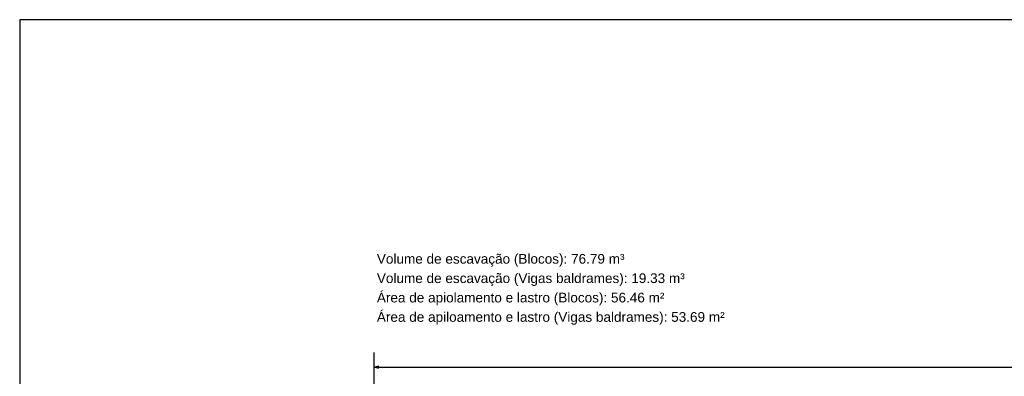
# Model space of a CAD drawing. Header units: millimetres. Extents: x -24 to 384, y -54 to 92.
# Tile 18 of 75: x 65 to 85, y 85 to 92. Entities that reach past the tile are written whole.
import ezdxf

# ---------------------------------------------------------------- set-up
doc = ezdxf.new("R2010")
doc.units = ezdxf.units.MM
doc.layers.add('ARQ - COTA_NÍVEL', color=2, linetype='Continuous', lineweight=5)
doc.styles.add('Arial_1', font='arial.ttf', dxfattribs={"height": 0.225})
doc.styles.add('GULIM', font='Gulim.ttf')
doc.dimstyles.new('GULIM-100', dxfattribs={"dimtxt": 0.2, "dimasz": 0.1, "dimexe": 0.3, "dimexo": 0, "dimgap": 0.025, "dimtad": 1, "dimdec": 1, "dimlfac": 100, "dimzin": 12, "dimdsep": 46, "dimtxsty": 'GULIM', "dimblk": 'OPEN30', "dimcen": 0, "dimclrd": 152, "dimclre": 152, "dimclrt": 152, "dimaunit": 1, "dimadec": 0, "dimazin": 0, "dimtfac": 1.875, "dimtdec": 1, "dimtmove": 2, "dimatfit": 3, "dimldrblk": 'OPEN30', "dimfxl": 0, "dimtolj": 1, "dimtzin": 12, "dimlwd": -1, "dimarcsym": 0})

# ---------------------------------------------------------------- blocks, each defined once
blk = doc.blocks.new('_Open30')
at = {"color": 0, "linetype": 'ByBlock', "lineweight": -2}
for p, q in [((-1, 0.27), (0, 0)), ((0, 0), (-1, -0.27)), ((0, 0), (-1, 0))]:
    blk.add_line(p, q, dxfattribs=at)
blk = doc.blocks.new('*D77')
at = {"color": 152, "lineweight": -2, "transparency": 16777216}
for p, q in [((72.312, 83.682), (72.312, 85.128)), ((116.512, 83.682), (116.512, 85.128))]:
    blk.add_line(p, q, dxfattribs=at)
at = {"color": 152, "transparency": 16777216}
blk.add_line((72.412, 84.828), (116.412, 84.828), dxfattribs=at)
at = {"layer": 'Defpoints', "color": 0, "transparency": 16777216}
for p in [(116.512, 84.828), (72.312, 83.682), (116.512, 83.682)]:
    blk.add_point(p, dxfattribs=at)
at = {"color": 152, "transparency": 16777216, "xscale": 0.1, "yscale": 0.1, "zscale": 0.1, "rotation": 180}
blk.add_blockref('_Open30', (72.312, 84.828), dxfattribs=at)
at = {"color": 152, "transparency": 16777216, "xscale": 0.1, "yscale": 0.1, "zscale": 0.1}
blk.add_blockref('_Open30', (116.512, 84.828), dxfattribs=at)
at = {"color": 152, "transparency": 16777216, "insert": (94.412, 84.955), "char_height": 0.2, "attachment_point": 5, "style": 'GULIM'}
blk.add_mtext('\\A1;4420', dxfattribs=at)

msp = doc.modelspace()

# ---------------------------------------------------------------- linework, layer by layer
msp.add_lwpolyline([(65, 50), (124.4, 50), (124.4, 92), (65, 92)], close=True)

# ---------------------------------------------------------------- texts
at = {"layer": 'ARQ - COTA_NÍVEL', "style": 'Arial_1'}
for s, p in [('Volume de escavação (Blocos): 76.79 m³', (72.3684, 86.9632)), ('Volume de escavação (Vigas baldrames): 19.33 m³', (72.3684, 86.5632)), ('Área de apiolamento e lastro (Blocos): 56.46 m²', (72.3684, 86.1632)), ('Área de apiloamento e lastro (Vigas baldrames): 53.69 m²', (72.3684, 85.7632))]:
    msp.add_text(s, height=0.2, rotation=360, dxfattribs=at).set_placement(p)

# ---------------------------------------------------------------- dimensions: what is measured, and where the dimension line sits
dim = msp.add_linear_dim(base=(116.5122, 84.8277), p1=(72.3122, 83.6816), p2=(116.5122, 83.6816), dimstyle='GULIM-100')
dim.commit()
dim.dimension.update_dxf_attribs({"geometry": '*D77', "text_midpoint": (94.4122, 84.9554)})

doc.saveas('drawing.dxf')
